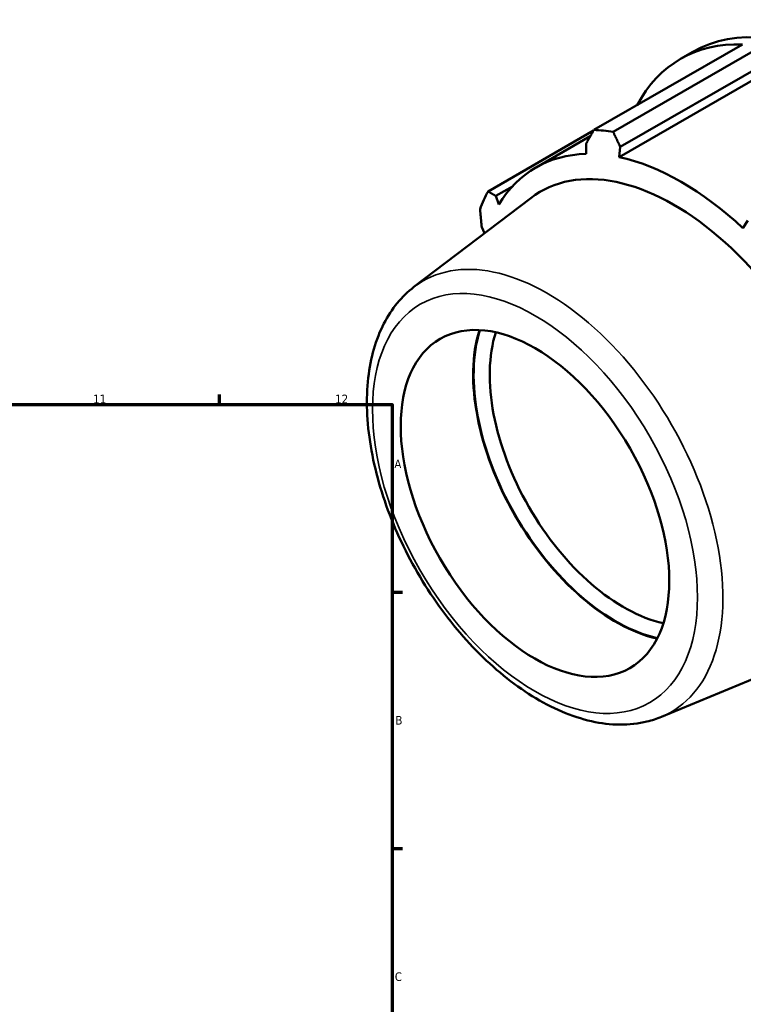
# Model space of a CAD drawing. Header units: millimetres. Extents: x -159 to 1196, y -71 to 778.
# Tile 7 of 8: x 713 to 923, y 400 to 685. Entities that reach past the tile are written whole.
import ezdxf

# ---------------------------------------------------------------- set-up
doc = ezdxf.new("R2010")
doc.units = ezdxf.units.MM
for name, color, linetype, lineweight in [('Border (ISO)', 7, 'Continuous', 70), ('Visible (ISO)', 7, 'Continuous', 50), ('Visible Narrow (ISO)', 7, 'Continuous', 35)]:
    doc.layers.add(name, color=color, linetype=linetype, lineweight=lineweight)
doc.styles.add('Note Text (ISO)', font='tahoma.ttf')

# ---------------------------------------------------------------- blocks, each defined once
blk = doc.blocks.new('Borders Default Border')
at = {"layer": 'Border (ISO)'}
for p, q in [((770.92, 574), (770.92, 576.9)), ((821, 519.75), (823.9, 519.75)), ((821, 445.5), (823.9, 445.5))]:
    blk.add_line(p, q, dxfattribs=at)
at = {"layer": 'Border (ISO)', "flags": 128}
blk.add_lwpolyline([(20, 20), (20, 574), (821, 574), (821, 20), (20, 20)], dxfattribs=at)
at = {"layer": 'Border (ISO)', "color": 232, "true_color": 0xca0064, "char_height": 2.5, "attachment_point": 7, "style": 'Note Text (ISO)'}
for s, insert in [('11', (734.37, 574.4)), ('12', (804.46, 574.4)), ('A', (821.59, 555.62)), ('B', (821.89, 481.37)), ('C', (821.73, 407.08))]:
    blk.add_mtext(s, dxfattribs=dict(at, insert=insert))

msp = doc.modelspace()

# ---------------------------------------------------------------- linework, layer by layer
at = {"layer": 'Visible (ISO)'}
for p, q in [((879.365, 653.542), (922.404, 678.327)), ((927.991, 677.785), (884.952, 653)), ((904.497, 674.115), (908.015, 676.141)), ((887.007, 648.628), (931.186, 674.069)), ((931.763, 671.619), (886.73, 645.686)), ((879.248, 653.338), (848.721, 635.759)), ((862.625, 642.692), (878.335, 651.74)), ((877.114, 649.587), (877.145, 646.616)), ((886.73, 645.686), (887.007, 648.628)), ((850.988, 634.426), (855.762, 637.175)), ((827.272, 608.086), (861.074, 633.832)), ((851.837, 631.928), (850.988, 634.426)), ((923.954, 627.352), (922.522, 625.075)), ((846.89, 625.347), (847.656, 623.612)), ((898.951, 483.614), (938.185, 499.926))]:
    msp.add_line(p, q, dxfattribs=at)
for centre, major_axis, start_param, end_param in [((953.177, 597.715), (-45.162, 78.426), 3.1415927, 6.2831853), ((949.659, 595.689), (-45.162, 78.426), 5.9396837, 6.6266869), ((906.62, 570.905), (-45.162, 78.426), 5.8451561, 5.9396837), ((904.626, 569.756), (-42.001, 72.936), 5.9796864, 6.5905516), ((904.626, 569.756), (-42.001, 72.936), 5.1942882, 5.8051535), ((902.52, 568.544), (-38.663, 67.139), 3.0670602, 6.3577178), ((906.62, 570.905), (-45.162, 78.426), 0.347369, 0.4418966), ((885.768, 558.897), (-29.186, 50.683), 0.492083, 2.6495097), ((885.768, 558.897), (29.094, -50.522), 3.6308734, 5.7939045), ((888.102, 560.241), (-27.447, 47.662), 0.4869462, 2.6546464)]:
    msp.add_ellipse(centre, major_axis=major_axis, ratio=0.5780931, start_param=start_param, end_param=end_param, dxfattribs=at)
msp.add_ellipse((862.316, 545.392), major_axis=(27.447, -47.662), ratio=0.5780931, dxfattribs=at)
for points, weights in [([(877.114, 649.587), (878.205, 651.518), (879.365, 653.542)], [1.00251454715, 1.0016654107, 1]), ([(884.952, 653), (885.989, 650.763), (887.007, 648.628)], [1, 1.0016654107, 1.00251454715]), ([(848.721, 635.759), (849.867, 635.072), (850.988, 634.426)], [1, 1.0016654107, 1.00251454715]), ([(846.89, 625.347), (846.643, 627.929), (846.407, 630.632)], [1.00251454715, 1.0016654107, 1])]:
    msp.add_rational_spline(points, weights, degree=2, dxfattribs=at)
msp.add_open_spline([(827.272, 608.086), (823.687, 605.355), (820.753, 601.738), (816.187, 592.905), (814.691, 587.57), (813.335, 575.609), (813.595, 568.908), (815.892, 555.033), (817.938, 547.858), (823.565, 533.789), (827.135, 526.896), (835.445, 514.028), (840.181, 508.055), (850.408, 497.589), (855.898, 493.103), (867.179, 486.112), (872.973, 483.612), (884.211, 481.09), (889.681, 480.999), (896.184, 482.589), (897.592, 483.049), (898.951, 483.614)], degree=3, knots=[0.8579969, 0.8579969, 0.8579969, 0.8579969, 1.1391632, 1.1391632, 1.4483312, 1.4483312, 1.7792157, 1.7792157, 2.111741, 2.111741, 2.4422271, 2.4422271, 2.7722387, 2.7722387, 3.10372, 3.10372, 3.4366893, 3.4366893, 3.7586799, 3.7586799, 3.8505246, 3.8505246, 3.8505246, 3.8505246], dxfattribs=at)
at = {"layer": 'Visible Narrow (ISO)'}
msp.add_ellipse((865.798, 547.397), major_axis=(-35.939, 62.409), ratio=0.5780931, start_param=3.0670602, end_param=6.3577178, dxfattribs=at)
msp.add_ellipse((862.316, 545.392), major_axis=(33.209, -57.669), ratio=0.5780931, dxfattribs=at)

# ---------------------------------------------------------------- block references
msp.add_blockref('Borders Default Border', (0, 0))

doc.saveas('drawing.dxf')
